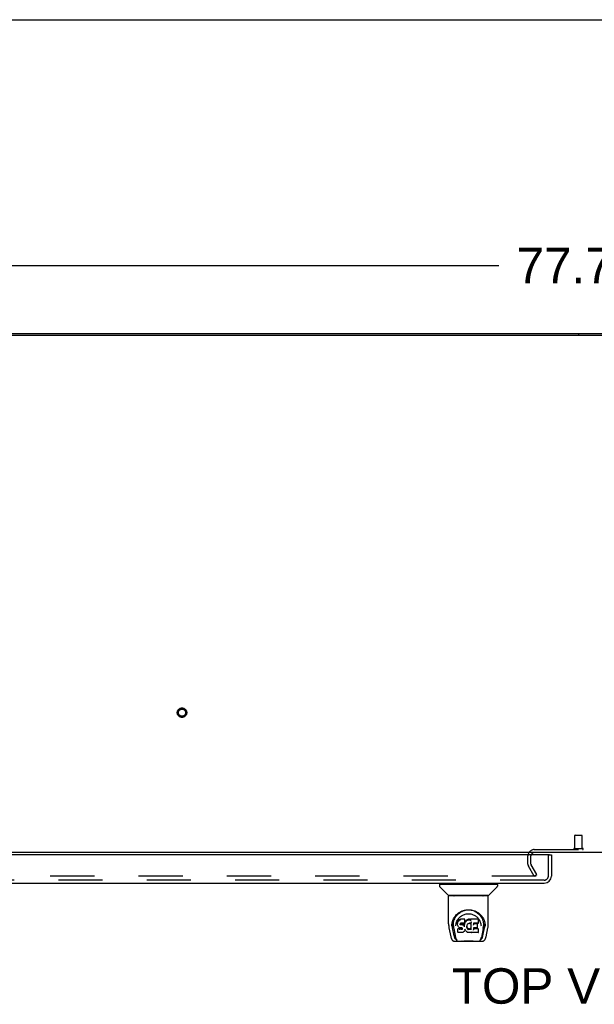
# Model space of a CAD drawing. Header units: inches. Extents: x 0 to 278, y 0 to 180.
# Tile 75 of 84: x 77 to 97, y 146 to 180. Entities that reach past the tile are written whole.
import ezdxf

# ---------------------------------------------------------------- set-up
doc = ezdxf.new("R2010")
doc.units = ezdxf.units.IN
doc.header["$LTSCALE"] = 15.310625
doc.header["$MEASUREMENT"] = 0
doc.linetypes.add('HIDDEN', pattern=[0.2, 0.1, -0.1])
doc.layers.get('0').update_dxf_attribs({"linetype": 'CONTINUOUS'})
for name, color, linetype in [('DEFAULT_2', 8, 'HIDDEN'), ('DIMENSIONS', 7, 'CONTINUOUS'), ('LEFTHAND_DOOR_ASSEMBLY', 7, 'CONTINUOUS')]:
    doc.layers.add(name, color=color, linetype=linetype)
doc.styles.get("Standard").update_dxf_attribs({"font": 'arial.ttf'})
doc.dimstyles.new('DIMSTYLE_1', dxfattribs={"dimtxt": 1.228125, "dimasz": 1.6375, "dimexe": 0.09, "dimexo": 0.07, "dimgap": 0.0375, "dimtad": 0, "dimtih": 1, "dimtoh": 1, "dimzin": 4, "dimdsep": 46, "dimtxsty": 'Standard', "dimblk": '_FILLED', "dimblk1": '_FILLED', "dimblk2": '_FILLED', "dimcen": 0.09, "dimadec": 3, "dimazin": 1, "dimtfac": 1, "dimtdec": 3, "dimtofl": 0, "dimtmove": 0, "dimatfit": 3, "dimldrblk": '_FILLED', "dimfxl": 0, "dimtolj": 1, "dimtzin": 4, "dimarcsym": 0})

# ---------------------------------------------------------------- blocks, each defined once
blk = doc.blocks.new('_FILLED')
at = {"color": 0, "linetype": 'ByBlock'}
blk.add_solid([(0, 0), (-1, 0.2), (-1, -0.2)], dxfattribs=at)
blk = doc.blocks.new('*D1')
at = {"layer": 'DIMENSIONS', "color": 2, "linetype": 'Continuous'}
for p, q in [((57.697, 170.137), (57.697, 173.074)), ((135.447, 170.137), (135.447, 173.074)), ((57.697, 171.6), (93.812, 171.6)), ((135.447, 171.6), (99.332, 171.6))]:
    blk.add_line(p, q, dxfattribs=at)
at = {"layer": 'DIMENSIONS', "color": 2, "linetype": 'Continuous', "xscale": 1.6375, "yscale": 1.6375, "zscale": 1.6375, "rotation": 180}
blk.add_blockref('_FILLED', (57.697, 171.6), dxfattribs=at)
at = {"layer": 'DIMENSIONS', "color": 2, "linetype": 'Continuous', "xscale": 1.6375, "yscale": 1.6375, "zscale": 1.6375}
blk.add_blockref('_FILLED', (135.447, 171.6), dxfattribs=at)
at = {"layer": 'DIMENSIONS', "color": 2, "linetype": 'Continuous', "insert": (96.572, 172.214), "char_height": 1.2281, "width": 4.29159, "attachment_point": 2, "line_spacing_factor": 0.9}
blk.add_mtext('77.75', dxfattribs=at)

msp = doc.modelspace()

# ---------------------------------------------------------------- linework, layer by layer
at = {"color": 7, "linetype": 'Continuous'}
for p, q in [((0, 180.125), (278.375, 180.125)), ((65.197, 169.237), (127.947, 169.237)), ((96.572, 169.237), (96.572, 169.185))]:
    msp.add_line(p, q, dxfattribs=at)
at = {"color": 3, "linetype": 'Continuous'}
for p, q in [((57.809, 169.185), (135.335, 169.185)), ((135.395, 151.237), (57.749, 151.237))]:
    msp.add_line(p, q, dxfattribs=at)
msp.add_arc((95.041, 151.122), 0.115, 115.1781, 161.7549, dxfattribs=at)
at = {"layer": 'DEFAULT_2', "color": 8, "linetype": 'HIDDEN'}
for p, q in [((96.448, 151.384), (96.448, 151.831)), ((96.458, 151.841), (96.686, 151.841)), ((96.696, 151.384), (96.696, 151.831)), ((95.041, 151.341), (98.103, 151.341)), ((96.43, 151.384), (96.714, 151.384)), ((94.822, 150.833), (94.822, 151.122)), ((94.926, 150.833), (94.926, 151.122)), ((95.036, 150.424), (94.84, 150.764)), ((95.126, 150.476), (94.93, 150.816)), ((95.103, 150.424), (60.653, 150.424)), ((95.036, 150.424), (95.126, 150.476))]:
    msp.add_line(p, q, dxfattribs=at)
for radius in [0.164, 0.124]:
    msp.add_circle((82.829, 156.091), radius, dxfattribs=at)
for centre, radius, start, end in [((96.458, 151.831), 0.01, 90, 180), ((96.686, 151.831), 0.01, 0, 90), ((95.041, 151.122), 0.219, 90, 180), ((96.43, 151.362), 0.0215, 90, 270), ((96.714, 151.362), 0.0215, 270, 90), ((95.041, 151.122), 0.115, 161.7549, 180), ((95.041, 151.122), 0.115, 90, 115.1781), ((94.959, 150.833), 0.137, 180, 210), ((94.959, 150.833), 0.033, 180, 210)]:
    msp.add_arc(centre, radius, start, end, dxfattribs=at)
at = {"layer": 'LEFTHAND_DOOR_ASSEMBLY', "color": 3, "linetype": 'Continuous'}
for p, q in [((95.572, 151.158), (59.739, 151.158)), ((95.634, 151.158), (95.634, 150.425)), ((59.693, 150.179), (95.388, 150.179))]:
    msp.add_line(p, q, dxfattribs=at)
at = {"layer": 'LEFTHAND_DOOR_ASSEMBLY', "color": 8, "linetype": 'HIDDEN'}
for p, q in [((95.53, 150.425), (95.53, 151.158)), ((95.388, 150.283), (59.693, 150.283))]:
    msp.add_line(p, q, dxfattribs=at)
at = {"layer": 'LEFTHAND_DOOR_ASSEMBLY', "color": 7, "linetype": 'Continuous'}
for p, q in [((95.572, 151.158), (95.634, 151.158)), ((91.755, 150.132), (91.755, 150.077)), ((91.763, 150.139), (93.755, 150.139)), ((92.062, 149.754), (91.767, 150.049)), ((91.814, 150.139), (91.814, 150.179)), ((93.457, 149.754), (93.752, 150.049)), ((93.704, 150.139), (93.704, 150.179)), ((93.763, 150.132), (93.763, 150.077)), ((92.07, 148.767), (92.07, 149.73)), ((93.44, 149.738), (92.078, 149.738)), ((93.436, 149.746), (92.083, 149.746)), ((92.144, 149.746), (92.142, 149.742)), ((93.376, 149.742), (93.374, 149.746)), ((93.376, 149.742), (93.376, 149.742)), ((93.448, 148.767), (93.448, 149.73)), ((92.327, 149.021), (92.352, 149.055)), ((92.423, 148.9), (92.413, 148.891)), ((92.434, 148.908), (92.423, 148.9)), ((92.424, 148.864), (92.423, 148.9)), ((92.457, 148.918), (92.434, 148.908)), ((92.435, 148.871), (92.434, 148.908)), ((92.483, 148.927), (92.457, 148.918)), ((92.458, 148.882), (92.457, 148.918)), ((92.636, 148.927), (92.483, 148.927)), ((92.483, 148.89), (92.483, 148.927)), ((92.637, 148.872), (92.636, 148.927)), ((92.636, 148.892), (92.636, 148.927)), ((92.695, 148.893), (92.678, 148.877)), ((92.715, 148.907), (92.695, 148.893)), ((92.696, 148.857), (92.695, 148.893)), ((92.737, 148.917), (92.715, 148.907)), ((92.715, 148.871), (92.715, 148.907)), ((92.761, 148.923), (92.737, 148.917)), ((92.737, 148.881), (92.737, 148.917)), ((92.784, 148.925), (92.761, 148.923)), ((92.761, 148.886), (92.761, 148.923)), ((92.784, 148.925), (92.808, 148.925)), ((92.784, 148.888), (92.784, 148.925)), ((92.821, 148.923), (92.808, 148.925)), ((92.808, 148.888), (92.808, 148.925)), ((92.834, 148.919), (92.821, 148.923)), ((92.821, 148.886), (92.821, 148.923)), ((92.846, 148.911), (92.834, 148.919)), ((92.834, 148.882), (92.834, 148.919)), ((93.095, 148.925), (92.846, 148.925)), ((92.847, 148.875), (92.846, 148.925)), ((93.109, 148.8), (93.111, 148.908)), ((93.11, 148.939), (93.127, 148.914)), ((92.085, 148.623), (92.151, 148.318)), ((92.178, 148.682), (92.181, 148.74)), ((92.178, 148.683), (92.178, 148.682)), ((92.181, 148.74), (92.19, 148.794)), ((92.191, 148.8), (92.191, 148.745)), ((92.259, 148.35), (92.202, 148.626)), ((92.239, 148.692), (92.24, 148.667)), ((92.249, 148.602), (92.311, 148.298)), ((92.324, 148.696), (92.324, 148.695)), ((92.384, 148.819), (92.382, 148.794)), ((92.383, 148.76), (92.382, 148.794)), ((92.383, 148.76), (92.383, 148.76)), ((92.384, 148.735), (92.383, 148.76)), ((92.389, 148.844), (92.384, 148.819)), ((92.384, 148.785), (92.384, 148.819)), ((92.389, 148.71), (92.384, 148.735)), ((92.384, 148.735), (92.384, 148.735)), ((92.399, 148.869), (92.389, 148.844)), ((92.389, 148.809), (92.389, 148.844)), ((92.398, 148.687), (92.389, 148.71)), ((92.389, 148.71), (92.389, 148.71)), ((92.396, 148.594), (92.389, 148.585)), ((92.391, 148.473), (92.389, 148.585)), ((92.458, 148.594), (92.396, 148.594)), ((92.397, 148.557), (92.396, 148.594)), ((92.398, 148.687), (92.398, 148.686)), ((92.412, 148.665), (92.398, 148.686)), ((92.413, 148.891), (92.399, 148.869)), ((92.399, 148.833), (92.399, 148.869)), ((92.43, 148.647), (92.412, 148.665)), ((92.412, 148.665), (92.412, 148.665)), ((92.414, 148.855), (92.413, 148.891)), ((92.451, 148.633), (92.43, 148.647)), ((92.43, 148.647), (92.43, 148.647)), ((92.463, 148.629), (92.451, 148.633)), ((92.451, 148.633), (92.451, 148.633)), ((92.519, 148.594), (92.458, 148.594)), ((92.458, 148.557), (92.458, 148.594)), ((92.458, 148.557), (92.458, 148.556)), ((92.476, 148.626), (92.463, 148.629)), ((92.473, 148.762), (92.472, 148.748)), ((92.472, 148.742), (92.473, 148.76)), ((92.475, 148.775), (92.473, 148.762)), ((92.477, 148.768), (92.474, 148.772)), ((92.474, 148.737), (92.474, 148.772)), ((92.477, 148.779), (92.475, 148.775)), ((92.479, 148.781), (92.476, 148.779)), ((92.524, 148.626), (92.476, 148.626)), ((92.481, 148.765), (92.477, 148.768)), ((92.477, 148.732), (92.477, 148.768)), ((92.491, 148.785), (92.479, 148.781)), ((92.48, 148.729), (92.481, 148.765)), ((92.492, 148.762), (92.481, 148.765)), ((92.483, 148.89), (92.484, 148.888)), ((92.504, 148.786), (92.491, 148.785)), ((92.515, 148.763), (92.492, 148.762)), ((92.492, 148.725), (92.492, 148.762)), ((92.492, 148.724), (92.492, 148.725)), ((92.617, 148.786), (92.504, 148.786)), ((92.504, 148.786), (92.504, 148.786)), ((92.54, 148.762), (92.515, 148.763)), ((92.515, 148.726), (92.515, 148.763)), ((92.515, 148.725), (92.515, 148.726)), ((92.533, 148.595), (92.519, 148.594)), ((92.519, 148.558), (92.519, 148.594)), ((92.519, 148.558), (92.519, 148.556)), ((92.524, 148.626), (92.524, 148.627)), ((92.531, 148.625), (92.524, 148.626)), ((92.536, 148.624), (92.531, 148.625)), ((92.537, 148.598), (92.533, 148.595)), ((92.533, 148.559), (92.533, 148.595)), ((92.54, 148.62), (92.536, 148.624)), ((92.542, 148.602), (92.537, 148.598)), ((92.537, 148.562), (92.537, 148.598)), ((92.565, 148.756), (92.54, 148.762)), ((92.54, 148.725), (92.54, 148.762)), ((92.54, 148.723), (92.54, 148.725)), ((92.544, 148.615), (92.54, 148.62)), ((92.547, 148.61), (92.542, 148.602)), ((92.542, 148.566), (92.542, 148.602)), ((92.55, 148.604), (92.544, 148.616)), ((92.553, 148.59), (92.55, 148.604)), ((92.55, 148.578), (92.55, 148.604)), ((92.552, 148.584), (92.552, 148.594)), ((92.578, 148.75), (92.565, 148.756)), ((92.565, 148.719), (92.565, 148.756)), ((92.589, 148.743), (92.578, 148.75)), ((92.578, 148.714), (92.578, 148.75)), ((92.607, 148.724), (92.589, 148.743)), ((92.589, 148.706), (92.589, 148.743)), ((92.616, 148.71), (92.607, 148.724)), ((92.607, 148.689), (92.607, 148.724)), ((92.62, 148.752), (92.616, 148.71)), ((92.617, 148.674), (92.616, 148.71)), ((92.629, 148.787), (92.617, 148.786)), ((92.617, 148.786), (92.617, 148.786)), ((92.618, 148.666), (92.618, 148.667)), ((92.624, 148.775), (92.62, 148.752)), ((92.621, 148.717), (92.62, 148.752)), ((92.627, 148.787), (92.624, 148.775)), ((92.624, 148.74), (92.624, 148.775)), ((92.636, 148.571), (92.629, 148.547)), ((92.634, 148.799), (92.63, 148.787)), ((92.63, 148.762), (92.63, 148.788)), ((92.635, 148.813), (92.634, 148.799)), ((92.634, 148.799), (92.634, 148.799)), ((92.637, 148.838), (92.635, 148.813)), ((92.638, 148.819), (92.635, 148.81)), ((92.635, 148.813), (92.635, 148.813)), ((92.636, 148.582), (92.635, 148.583)), ((92.636, 148.581), (92.636, 148.582)), ((92.636, 148.58), (92.636, 148.581)), ((92.636, 148.581), (92.636, 148.581)), ((92.636, 148.58), (92.636, 148.58)), ((92.637, 148.579), (92.636, 148.571)), ((92.636, 148.571), (92.636, 148.571)), ((92.637, 148.838), (92.637, 148.872)), ((92.657, 148.543), (92.637, 148.579)), ((92.65, 148.84), (92.638, 148.819)), ((92.639, 148.784), (92.638, 148.819)), ((92.663, 148.859), (92.65, 148.84)), ((92.65, 148.804), (92.65, 148.84)), ((92.678, 148.877), (92.663, 148.859)), ((92.663, 148.823), (92.663, 148.859)), ((92.678, 148.841), (92.678, 148.877)), ((92.702, 148.687), (92.701, 148.661)), ((92.706, 148.713), (92.702, 148.687)), ((92.703, 148.683), (92.702, 148.688)), ((92.702, 148.649), (92.703, 148.683)), ((92.705, 148.671), (92.703, 148.683)), ((92.715, 148.647), (92.705, 148.671)), ((92.705, 148.636), (92.705, 148.671)), ((92.709, 148.724), (92.706, 148.713)), ((92.715, 148.735), (92.709, 148.724)), ((92.714, 148.612), (92.715, 148.647)), ((92.729, 148.757), (92.715, 148.735)), ((92.727, 148.625), (92.715, 148.647)), ((92.726, 148.589), (92.727, 148.625)), ((92.735, 148.616), (92.727, 148.625)), ((92.736, 148.766), (92.729, 148.757)), ((92.734, 148.58), (92.735, 148.616)), ((92.744, 148.607), (92.735, 148.616)), ((92.745, 148.772), (92.736, 148.766)), ((92.754, 148.6), (92.744, 148.607)), ((92.744, 148.571), (92.744, 148.607)), ((92.768, 148.782), (92.745, 148.772)), ((92.766, 148.596), (92.754, 148.6)), ((92.754, 148.564), (92.754, 148.6)), ((92.761, 148.885), (92.761, 148.886)), ((92.765, 148.559), (92.766, 148.596)), ((92.778, 148.594), (92.766, 148.596)), ((92.779, 148.784), (92.768, 148.782)), ((92.777, 148.556), (92.778, 148.557)), ((92.778, 148.594), (92.79, 148.593)), ((92.778, 148.557), (92.778, 148.594)), ((92.79, 148.784), (92.779, 148.784)), ((92.784, 148.887), (92.784, 148.888)), ((92.802, 148.782), (92.79, 148.784)), ((92.802, 148.595), (92.79, 148.593)), ((92.79, 148.556), (92.79, 148.593)), ((92.79, 148.555), (92.79, 148.556)), ((92.813, 148.777), (92.802, 148.782)), ((92.814, 148.599), (92.802, 148.595)), ((92.802, 148.558), (92.802, 148.595)), ((92.808, 148.887), (92.808, 148.888)), ((92.825, 148.604), (92.814, 148.599)), ((92.814, 148.562), (92.814, 148.599)), ((92.836, 148.611), (92.825, 148.604)), ((92.826, 148.568), (92.825, 148.604)), ((92.848, 148.824), (92.832, 148.785)), ((92.836, 148.575), (92.836, 148.611)), ((92.849, 148.828), (92.848, 148.827)), ((92.848, 148.827), (92.848, 148.827)), ((92.848, 148.827), (92.848, 148.826)), ((92.848, 148.826), (92.848, 148.826)), ((92.848, 148.826), (92.848, 148.826)), ((92.848, 148.826), (92.848, 148.825)), ((92.848, 148.825), (92.848, 148.825)), ((92.852, 148.572), (92.848, 148.824)), ((92.85, 148.833), (92.849, 148.831)), ((92.849, 148.831), (92.849, 148.83)), ((92.849, 148.83), (92.849, 148.828)), ((92.854, 148.564), (92.854, 148.565)), ((93.064, 148.63), (92.935, 148.63)), ((92.936, 148.63), (92.935, 148.556)), ((93.095, 148.59), (92.935, 148.59)), ((92.937, 148.786), (92.936, 148.727)), ((93.095, 148.786), (92.937, 148.786)), ((93.064, 148.762), (92.937, 148.762)), ((93.075, 148.641), (93.077, 148.748)), ((93.104, 148.473), (93.106, 148.58)), ((93.193, 148.726), (93.195, 148.696)), ((93.195, 148.695), (93.195, 148.696)), ((93.269, 148.599), (93.208, 148.298)), ((93.26, 148.35), (93.316, 148.626)), ((93.316, 148.845), (93.329, 148.794)), ((93.327, 148.8), (93.328, 148.745)), ((93.341, 148.682), (93.341, 148.683)), ((93.368, 148.318), (93.433, 148.623)), ((92.318, 148.242), (92.325, 148.242)), ((92.325, 148.242), (92.327, 148.233)), ((92.329, 148.23), (92.327, 148.233)), ((92.398, 148.465), (92.391, 148.472)), ((92.544, 148.465), (92.398, 148.465)), ((92.398, 148.465), (92.398, 148.465)), ((92.556, 148.467), (92.544, 148.465)), ((92.544, 148.465), (92.544, 148.466)), ((92.568, 148.471), (92.556, 148.467)), ((92.589, 148.485), (92.568, 148.471)), ((92.568, 148.471), (92.568, 148.471)), ((92.607, 148.502), (92.589, 148.485)), ((92.589, 148.485), (92.589, 148.485)), ((92.614, 148.513), (92.607, 148.502)), ((92.607, 148.502), (92.607, 148.502)), ((92.62, 148.524), (92.614, 148.513)), ((92.614, 148.513), (92.614, 148.513)), ((92.629, 148.547), (92.62, 148.524)), ((92.62, 148.524), (92.62, 148.524)), ((92.629, 148.547), (92.629, 148.547)), ((92.67, 148.524), (92.657, 148.543)), ((92.657, 148.543), (92.657, 148.543)), ((92.685, 148.507), (92.67, 148.524)), ((92.67, 148.524), (92.67, 148.524)), ((92.702, 148.492), (92.685, 148.507)), ((92.685, 148.507), (92.685, 148.507)), ((92.72, 148.478), (92.702, 148.492)), ((92.702, 148.492), (92.702, 148.492)), ((92.731, 148.473), (92.72, 148.478)), ((92.72, 148.478), (92.72, 148.478)), ((92.742, 148.469), (92.731, 148.473)), ((92.731, 148.473), (92.731, 148.473)), ((92.764, 148.464), (92.742, 148.469)), ((92.787, 148.461), (92.764, 148.464)), ((92.81, 148.464), (92.787, 148.461)), ((92.787, 148.462), (92.787, 148.461)), ((92.832, 148.471), (92.81, 148.464)), ((92.85, 148.482), (92.832, 148.471)), ((92.832, 148.471), (92.832, 148.471)), ((92.856, 148.482), (92.85, 148.482)), ((92.856, 148.473), (92.856, 148.482)), ((93.095, 148.465), (92.864, 148.465)), ((93.19, 148.23), (93.191, 148.233)), ((93.191, 148.233), (93.194, 148.242)), ((93.194, 148.242), (93.201, 148.242)), ((92.275, 148.163), (93.244, 148.163)), ((92.489, 148.163), (92.513, 148.164)), ((92.537, 148.163), (92.535, 148.165)), ((92.982, 148.163), (92.984, 148.165))]:
    msp.add_line(p, q, dxfattribs=at)
for points in [[(92.141, 149.741), (92.141, 149.74), (92.14, 149.739), (92.14, 149.738), (92.14, 149.738), (92.14, 149.738)], [(92.142, 149.742), (92.142, 149.741), (92.141, 149.741)], [(93.377, 149.741), (93.377, 149.741), (93.376, 149.742)], [(93.378, 149.738), (93.379, 149.738), (93.379, 149.738), (93.378, 149.739), (93.378, 149.74), (93.377, 149.741)], [(92.19, 148.794), (92.203, 148.845), (92.22, 148.893), (92.24, 148.937), (92.263, 148.979), (92.289, 149.017), (92.317, 149.053), (92.347, 149.086), (92.381, 149.117), (92.417, 149.146), (92.456, 149.171), (92.496, 149.194), (92.539, 149.214), (92.583, 149.23), (92.627, 149.242), (92.671, 149.25), (92.715, 149.255), (92.759, 149.257), (92.804, 149.255), (92.848, 149.25), (92.892, 149.242), (92.936, 149.229), (92.98, 149.214), (93.022, 149.194), (93.063, 149.171), (93.102, 149.145), (93.138, 149.117), (93.171, 149.086), (93.202, 149.053), (93.23, 149.017), (93.256, 148.978), (93.279, 148.937), (93.299, 148.892), (93.316, 148.845)], [(92.595, 149.225), (92.628, 149.234), (92.66, 149.242), (92.693, 149.247), (92.726, 149.25), (92.758, 149.251), (92.791, 149.25), (92.823, 149.247), (92.856, 149.242), (92.888, 149.235)], [(92.888, 149.235), (92.921, 149.225), (92.953, 149.214), (92.985, 149.2)], [(92.239, 148.692), (92.237, 148.716), (92.238, 148.763), (92.244, 148.81), (92.253, 148.856), (92.266, 148.901), (92.284, 148.944), (92.304, 148.984), (92.327, 149.021)], [(92.352, 149.055), (92.379, 149.087), (92.407, 149.115)], [(92.362, 148.86), (92.376, 148.888), (92.391, 148.914)], [(92.391, 148.914), (92.408, 148.938), (92.426, 148.962), (92.446, 148.983), (92.467, 149.004), (92.489, 149.023), (92.513, 149.04), (92.538, 149.056), (92.565, 149.07), (92.591, 149.083), (92.619, 149.093), (92.647, 149.102), (92.675, 149.108), (92.703, 149.113), (92.731, 149.115), (92.759, 149.116), (92.787, 149.115), (92.815, 149.113), (92.843, 149.108), (92.871, 149.102), (92.899, 149.093), (92.927, 149.083), (92.954, 149.07), (92.98, 149.056), (93.005, 149.04), (93.029, 149.023), (93.052, 149.004), (93.073, 148.983), (93.092, 148.962), (93.11, 148.939)], [(92.407, 149.115), (92.437, 149.14), (92.467, 149.162), (92.499, 149.181)], [(92.499, 149.181), (92.531, 149.198), (92.563, 149.213), (92.595, 149.225)], [(92.985, 149.2), (93.017, 149.183), (93.048, 149.164), (93.078, 149.142), (93.108, 149.117), (93.137, 149.09), (93.164, 149.059), (93.19, 149.025), (93.213, 148.987), (93.234, 148.947), (93.251, 148.904), (93.265, 148.859), (93.275, 148.812), (93.28, 148.765)], [(93.127, 148.914), (93.143, 148.888), (93.156, 148.86)], [(92.07, 148.767), (92.071, 148.733), (92.074, 148.693), (92.08, 148.654), (92.085, 148.623)], [(92.191, 148.745), (92.192, 148.711), (92.196, 148.667), (92.202, 148.626)], [(92.24, 148.667), (92.242, 148.647), (92.245, 148.623), (92.249, 148.602)], [(92.324, 148.696), (92.326, 148.726), (92.331, 148.763)], [(92.331, 148.763), (92.339, 148.798), (92.35, 148.83), (92.362, 148.86)], [(92.383, 148.76), (92.383, 148.759), (92.383, 148.759), (92.384, 148.759), (92.384, 148.759), (92.384, 148.758), (92.385, 148.758)], [(92.384, 148.784), (92.385, 148.784), (92.385, 148.784), (92.385, 148.783), (92.385, 148.783), (92.386, 148.783), (92.386, 148.783)], [(92.384, 148.735), (92.384, 148.735), (92.384, 148.734), (92.385, 148.734), (92.385, 148.734), (92.386, 148.734), (92.386, 148.734)], [(92.389, 148.809), (92.39, 148.809), (92.39, 148.808), (92.39, 148.808), (92.391, 148.808), (92.391, 148.808), (92.391, 148.808)], [(92.389, 148.71), (92.389, 148.71), (92.389, 148.71), (92.39, 148.709), (92.39, 148.709), (92.391, 148.709)], [(92.397, 148.557), (92.397, 148.556), (92.397, 148.556), (92.397, 148.556), (92.397, 148.556), (92.397, 148.556), (92.398, 148.555)], [(92.398, 148.686), (92.398, 148.686), (92.399, 148.686), (92.399, 148.686), (92.4, 148.686)], [(92.399, 148.833), (92.399, 148.833), (92.4, 148.833), (92.4, 148.832), (92.4, 148.832), (92.4, 148.832), (92.401, 148.832)], [(92.412, 148.665), (92.412, 148.665), (92.412, 148.665), (92.413, 148.665), (92.413, 148.665), (92.414, 148.665)], [(92.414, 148.855), (92.414, 148.854), (92.414, 148.854), (92.414, 148.854), (92.415, 148.854), (92.415, 148.853), (92.415, 148.853)], [(92.424, 148.864), (92.424, 148.864), (92.424, 148.863), (92.424, 148.863), (92.424, 148.863), (92.425, 148.863), (92.425, 148.862)], [(92.43, 148.647), (92.43, 148.647), (92.43, 148.647), (92.431, 148.647), (92.431, 148.647)], [(92.435, 148.871), (92.435, 148.871), (92.435, 148.871), (92.435, 148.871), (92.435, 148.87), (92.435, 148.87), (92.436, 148.87)], [(92.451, 148.633), (92.451, 148.633), (92.452, 148.633), (92.452, 148.634)], [(92.458, 148.882), (92.458, 148.881), (92.458, 148.881), (92.458, 148.881), (92.458, 148.881), (92.458, 148.881), (92.458, 148.88)], [(92.463, 148.629), (92.464, 148.629), (92.464, 148.629), (92.464, 148.629)], [(92.47, 148.747), (92.47, 148.747), (92.471, 148.747), (92.471, 148.747), (92.472, 148.747), (92.472, 148.748), (92.472, 148.748)], [(92.47, 148.74), (92.471, 148.74), (92.471, 148.741), (92.472, 148.741), (92.472, 148.741), (92.472, 148.741), (92.472, 148.742)], [(92.471, 148.761), (92.471, 148.761), (92.472, 148.761), (92.472, 148.761), (92.473, 148.762), (92.473, 148.762), (92.473, 148.762)], [(92.472, 148.735), (92.472, 148.735), (92.473, 148.735), (92.473, 148.735), (92.473, 148.736), (92.474, 148.736), (92.474, 148.736)], [(92.473, 148.775), (92.473, 148.775), (92.474, 148.775), (92.474, 148.775), (92.475, 148.775), (92.475, 148.775)], [(92.475, 148.779), (92.475, 148.779), (92.476, 148.779), (92.476, 148.779), (92.476, 148.779)], [(92.475, 148.731), (92.475, 148.731), (92.476, 148.731), (92.476, 148.731), (92.476, 148.731), (92.476, 148.732), (92.477, 148.732)], [(92.476, 148.626), (92.476, 148.627), (92.476, 148.627), (92.476, 148.627)], [(92.478, 148.782), (92.479, 148.781), (92.479, 148.781), (92.479, 148.781), (92.479, 148.781)], [(92.48, 148.727), (92.48, 148.728), (92.48, 148.728), (92.48, 148.728), (92.48, 148.728), (92.48, 148.728), (92.48, 148.729)], [(92.49, 148.785), (92.491, 148.785), (92.491, 148.785), (92.491, 148.785)], [(92.531, 148.625), (92.531, 148.625), (92.531, 148.626), (92.531, 148.626)], [(92.533, 148.559), (92.533, 148.558), (92.533, 148.558), (92.533, 148.558), (92.533, 148.558), (92.533, 148.558), (92.533, 148.557)], [(92.536, 148.624), (92.536, 148.624), (92.536, 148.624), (92.537, 148.624)], [(92.537, 148.561), (92.538, 148.561), (92.538, 148.561), (92.538, 148.561), (92.538, 148.561), (92.538, 148.56), (92.539, 148.56)], [(92.54, 148.62), (92.541, 148.62), (92.541, 148.62), (92.541, 148.62), (92.542, 148.62)], [(92.542, 148.566), (92.542, 148.566), (92.542, 148.566), (92.543, 148.566), (92.543, 148.565), (92.543, 148.565), (92.543, 148.565)], [(92.544, 148.615), (92.545, 148.615), (92.545, 148.615), (92.545, 148.615), (92.546, 148.615)], [(92.55, 148.604), (92.55, 148.603), (92.551, 148.603), (92.551, 148.603), (92.552, 148.603), (92.552, 148.603)], [(92.55, 148.578), (92.551, 148.577), (92.551, 148.577), (92.551, 148.577), (92.551, 148.577), (92.552, 148.577), (92.552, 148.577)], [(92.552, 148.584), (92.552, 148.583), (92.553, 148.583), (92.553, 148.583), (92.553, 148.583), (92.554, 148.582), (92.554, 148.582)], [(92.553, 148.59), (92.553, 148.59), (92.553, 148.589), (92.553, 148.589), (92.554, 148.589), (92.554, 148.589), (92.555, 148.589)], [(92.565, 148.718), (92.565, 148.718), (92.565, 148.718), (92.565, 148.719), (92.565, 148.719), (92.565, 148.719), (92.565, 148.719)], [(92.577, 148.713), (92.577, 148.713), (92.577, 148.713), (92.577, 148.713), (92.577, 148.713), (92.577, 148.714), (92.578, 148.714)], [(92.587, 148.705), (92.588, 148.705), (92.588, 148.705), (92.588, 148.705), (92.588, 148.706), (92.588, 148.706), (92.589, 148.706)], [(92.605, 148.687), (92.605, 148.687), (92.606, 148.687), (92.606, 148.688), (92.606, 148.688), (92.606, 148.688), (92.607, 148.688)], [(92.618, 148.667), (92.617, 148.669), (92.617, 148.671), (92.617, 148.672), (92.617, 148.672)], [(92.623, 148.716), (92.622, 148.716), (92.622, 148.716), (92.621, 148.716), (92.621, 148.717), (92.621, 148.717), (92.621, 148.717)], [(92.626, 148.739), (92.626, 148.739), (92.626, 148.739), (92.625, 148.739), (92.625, 148.739), (92.625, 148.74), (92.624, 148.74)], [(92.629, 148.787), (92.629, 148.787), (92.629, 148.787), (92.628, 148.787), (92.628, 148.787)], [(92.63, 148.787), (92.629, 148.787), (92.629, 148.787), (92.629, 148.787)], [(92.632, 148.761), (92.632, 148.761), (92.631, 148.761), (92.631, 148.761), (92.631, 148.761), (92.631, 148.762), (92.63, 148.762)], [(92.634, 148.799), (92.634, 148.799), (92.633, 148.798), (92.633, 148.798), (92.632, 148.798), (92.632, 148.798)], [(92.635, 148.813), (92.635, 148.813), (92.635, 148.813), (92.635, 148.812), (92.634, 148.812), (92.634, 148.812), (92.633, 148.812)], [(92.635, 148.89), (92.635, 148.89), (92.635, 148.889), (92.634, 148.889), (92.634, 148.889), (92.634, 148.889), (92.634, 148.888)], [(92.636, 148.571), (92.636, 148.57), (92.636, 148.57), (92.635, 148.57), (92.635, 148.57), (92.635, 148.57), (92.634, 148.57)], [(92.637, 148.838), (92.637, 148.837), (92.636, 148.837), (92.636, 148.837), (92.636, 148.836), (92.635, 148.836), (92.635, 148.836)], [(92.635, 148.583), (92.635, 148.583), (92.635, 148.584)], [(92.636, 148.579), (92.636, 148.579), (92.636, 148.579), (92.636, 148.579), (92.636, 148.579), (92.636, 148.58), (92.636, 148.58), (92.636, 148.58)], [(92.637, 148.579), (92.637, 148.579), (92.636, 148.579), (92.636, 148.579), (92.636, 148.579)], [(92.641, 148.782), (92.64, 148.782), (92.64, 148.783), (92.64, 148.783), (92.639, 148.783), (92.639, 148.783), (92.639, 148.784)], [(92.652, 148.803), (92.651, 148.803), (92.651, 148.803), (92.651, 148.803), (92.65, 148.804), (92.65, 148.804), (92.65, 148.804)], [(92.665, 148.822), (92.665, 148.822), (92.664, 148.822), (92.664, 148.822), (92.664, 148.823), (92.664, 148.823), (92.663, 148.823)], [(92.68, 148.839), (92.68, 148.84), (92.679, 148.84), (92.679, 148.84), (92.679, 148.84), (92.679, 148.84), (92.678, 148.841)], [(92.697, 148.856), (92.696, 148.856), (92.696, 148.856), (92.696, 148.856), (92.696, 148.856), (92.696, 148.857), (92.695, 148.857)], [(92.701, 148.661), (92.701, 148.661), (92.701, 148.66), (92.7, 148.66), (92.7, 148.66), (92.699, 148.66), (92.699, 148.66)], [(92.702, 148.687), (92.702, 148.687), (92.702, 148.687), (92.702, 148.686), (92.701, 148.686), (92.701, 148.686), (92.7, 148.686)], [(92.702, 148.648), (92.702, 148.648), (92.702, 148.648), (92.701, 148.648), (92.701, 148.647), (92.7, 148.647), (92.7, 148.647)], [(92.705, 148.636), (92.704, 148.636), (92.704, 148.636), (92.704, 148.635), (92.703, 148.635), (92.703, 148.635), (92.703, 148.635)], [(92.706, 148.713), (92.705, 148.712), (92.705, 148.712), (92.705, 148.712), (92.704, 148.712), (92.704, 148.712)], [(92.709, 148.724), (92.709, 148.724), (92.709, 148.724), (92.708, 148.723), (92.708, 148.723), (92.707, 148.723)], [(92.714, 148.612), (92.714, 148.612), (92.714, 148.611), (92.713, 148.611), (92.713, 148.611), (92.713, 148.611), (92.712, 148.611)], [(92.715, 148.735), (92.714, 148.735), (92.714, 148.734), (92.714, 148.734), (92.713, 148.734)], [(92.716, 148.87), (92.716, 148.87), (92.716, 148.87), (92.715, 148.87), (92.715, 148.87), (92.715, 148.871), (92.715, 148.871)], [(92.725, 148.588), (92.725, 148.588), (92.725, 148.588), (92.726, 148.588), (92.726, 148.589), (92.726, 148.589), (92.726, 148.589)], [(92.729, 148.757), (92.729, 148.757), (92.728, 148.757), (92.728, 148.757), (92.728, 148.757), (92.727, 148.757)], [(92.733, 148.578), (92.733, 148.578), (92.734, 148.579), (92.734, 148.579), (92.734, 148.579), (92.734, 148.579), (92.734, 148.58)], [(92.736, 148.766), (92.736, 148.766), (92.735, 148.766), (92.735, 148.766), (92.735, 148.766)], [(92.738, 148.879), (92.738, 148.88), (92.738, 148.88), (92.738, 148.88), (92.738, 148.88), (92.738, 148.88), (92.737, 148.881)], [(92.743, 148.57), (92.743, 148.57), (92.743, 148.57), (92.743, 148.57), (92.744, 148.57), (92.744, 148.571), (92.744, 148.571)], [(92.745, 148.772), (92.745, 148.772), (92.744, 148.772), (92.744, 148.772)], [(92.753, 148.562), (92.753, 148.563), (92.754, 148.563), (92.754, 148.563), (92.754, 148.563), (92.754, 148.564), (92.754, 148.564)], [(92.765, 148.558), (92.765, 148.558), (92.765, 148.558), (92.765, 148.558), (92.765, 148.559), (92.765, 148.559), (92.765, 148.559)], [(92.768, 148.782), (92.768, 148.782), (92.768, 148.782), (92.768, 148.782)], [(92.779, 148.784), (92.779, 148.784), (92.779, 148.785), (92.779, 148.785)], [(92.79, 148.784), (92.79, 148.784), (92.79, 148.784), (92.79, 148.785)], [(92.802, 148.782), (92.802, 148.782), (92.802, 148.782), (92.802, 148.782)], [(92.803, 148.557), (92.803, 148.557), (92.803, 148.557), (92.803, 148.558), (92.803, 148.558), (92.802, 148.558), (92.802, 148.558)], [(92.813, 148.777), (92.814, 148.777), (92.816, 148.776), (92.818, 148.776), (92.82, 148.776), (92.822, 148.776), (92.824, 148.777), (92.826, 148.778), (92.828, 148.779), (92.829, 148.781), (92.831, 148.782), (92.832, 148.784), (92.832, 148.785)], [(92.814, 148.777), (92.814, 148.777), (92.814, 148.777), (92.813, 148.777)], [(92.815, 148.561), (92.815, 148.561), (92.815, 148.561), (92.815, 148.562), (92.815, 148.562), (92.815, 148.562), (92.814, 148.562)], [(92.821, 148.885), (92.821, 148.885), (92.821, 148.885), (92.821, 148.885), (92.821, 148.885), (92.821, 148.886), (92.821, 148.886)], [(92.827, 148.566), (92.827, 148.566), (92.826, 148.567), (92.826, 148.567), (92.826, 148.567), (92.826, 148.567), (92.826, 148.568)], [(92.833, 148.881), (92.833, 148.881), (92.833, 148.881), (92.833, 148.881), (92.834, 148.881), (92.834, 148.882), (92.834, 148.882)], [(92.851, 148.608), (92.851, 148.609), (92.85, 148.61), (92.849, 148.611), (92.849, 148.611), (92.848, 148.612), (92.847, 148.612), (92.846, 148.613), (92.846, 148.613), (92.845, 148.613), (92.844, 148.613), (92.843, 148.613), (92.842, 148.613)], [(92.849, 148.886), (92.848, 148.887), (92.848, 148.887), (92.848, 148.887), (92.848, 148.887), (92.847, 148.887), (92.847, 148.888)], [(92.849, 148.87), (92.849, 148.871), (92.848, 148.871), (92.848, 148.872), (92.848, 148.872), (92.847, 148.873), (92.847, 148.873)], [(92.848, 148.825), (92.848, 148.825), (92.848, 148.825)], [(92.848, 148.825), (92.848, 148.825), (92.848, 148.825), (92.848, 148.824)], [(92.854, 148.565), (92.853, 148.567), (92.853, 148.569), (92.852, 148.571)], [(92.933, 148.552), (92.933, 148.552), (92.933, 148.553), (92.933, 148.553), (92.934, 148.553), (92.934, 148.553), (92.934, 148.554)], [(92.934, 148.724), (92.935, 148.724), (92.935, 148.724), (92.935, 148.724), (92.935, 148.725), (92.936, 148.725), (92.936, 148.725)], [(92.934, 148.63), (92.934, 148.63), (92.935, 148.63), (92.935, 148.63), (92.935, 148.63), (92.935, 148.63), (92.935, 148.63)], [(92.936, 148.786), (92.936, 148.786), (92.936, 148.786), (92.936, 148.786), (92.937, 148.786), (92.937, 148.786), (92.937, 148.786)], [(93.064, 148.63), (93.065, 148.63), (93.067, 148.63), (93.069, 148.631), (93.07, 148.632), (93.072, 148.633), (93.073, 148.634), (93.074, 148.636), (93.074, 148.637), (93.075, 148.639), (93.075, 148.641)], [(93.095, 148.786), (93.096, 148.786), (93.098, 148.786), (93.1, 148.787), (93.102, 148.788), (93.104, 148.789), (93.106, 148.791), (93.107, 148.793), (93.108, 148.795), (93.109, 148.798), (93.109, 148.8)], [(93.156, 148.86), (93.169, 148.83), (93.179, 148.798), (93.187, 148.763), (93.193, 148.726)], [(93.269, 148.599), (93.27, 148.602), (93.27, 148.605), (93.271, 148.608), (93.271, 148.611), (93.272, 148.614), (93.272, 148.617), (93.273, 148.62), (93.273, 148.623), (93.274, 148.626), (93.274, 148.629), (93.275, 148.633), (93.275, 148.636), (93.276, 148.64), (93.276, 148.643), (93.276, 148.647), (93.277, 148.65), (93.277, 148.654), (93.278, 148.658), (93.278, 148.662), (93.278, 148.666), (93.28, 148.692)], [(93.28, 148.765), (93.281, 148.717), (93.28, 148.692)], [(93.316, 148.626), (93.323, 148.666), (93.327, 148.71), (93.328, 148.745)], [(93.329, 148.794), (93.337, 148.74), (93.341, 148.682)], [(93.433, 148.623), (93.439, 148.653), (93.444, 148.693), (93.447, 148.733), (93.448, 148.767)], [(92.151, 148.318), (92.153, 148.305), (92.158, 148.286), (92.163, 148.269), (92.168, 148.254), (92.174, 148.241), (92.18, 148.228), (92.187, 148.217), (92.194, 148.206), (92.202, 148.197), (92.211, 148.188), (92.221, 148.18), (92.233, 148.173), (92.245, 148.168), (92.258, 148.165)], [(92.259, 148.35), (92.263, 148.333), (92.267, 148.315), (92.272, 148.298), (92.278, 148.283), (92.284, 148.27), (92.29, 148.26), (92.297, 148.252), (92.304, 148.246), (92.312, 148.243), (92.318, 148.242)], [(92.311, 148.298), (92.313, 148.288), (92.316, 148.276), (92.319, 148.264), (92.322, 148.253), (92.325, 148.242)], [(92.365, 148.211), (92.36, 148.211), (92.355, 148.211), (92.35, 148.213), (92.345, 148.214), (92.341, 148.216), (92.337, 148.219), (92.334, 148.222), (92.331, 148.226), (92.329, 148.229), (92.329, 148.23)], [(92.329, 148.23), (92.334, 148.219), (92.341, 148.207), (92.347, 148.197), (92.354, 148.188), (92.361, 148.181), (92.369, 148.175), (92.378, 148.169), (92.387, 148.166), (92.397, 148.164), (92.404, 148.163)], [(92.389, 148.55), (92.39, 148.55), (92.39, 148.549), (92.39, 148.549), (92.39, 148.549), (92.391, 148.549), (92.391, 148.549)], [(92.391, 148.473), (92.391, 148.472), (92.391, 148.472)], [(92.391, 148.472), (92.391, 148.472), (92.391, 148.472), (92.392, 148.472), (92.392, 148.472)], [(92.398, 148.465), (92.398, 148.465), (92.398, 148.465), (92.398, 148.465), (92.398, 148.465), (92.398, 148.466), (92.399, 148.466)], [(92.556, 148.467), (92.556, 148.467), (92.556, 148.467), (92.556, 148.467)], [(92.568, 148.471), (92.568, 148.471), (92.568, 148.471), (92.567, 148.471)], [(92.589, 148.485), (92.589, 148.485), (92.589, 148.485), (92.588, 148.485), (92.588, 148.485)], [(92.607, 148.502), (92.607, 148.502), (92.607, 148.502), (92.606, 148.502), (92.606, 148.502), (92.605, 148.502)], [(92.614, 148.513), (92.614, 148.513), (92.614, 148.512), (92.613, 148.512), (92.612, 148.512)], [(92.62, 148.524), (92.62, 148.524), (92.619, 148.523), (92.619, 148.523), (92.618, 148.523)], [(92.629, 148.547), (92.629, 148.547), (92.629, 148.546), (92.628, 148.546), (92.628, 148.546), (92.627, 148.546)], [(92.657, 148.543), (92.657, 148.543), (92.657, 148.542), (92.658, 148.542), (92.658, 148.542)], [(92.67, 148.524), (92.67, 148.524), (92.67, 148.524), (92.671, 148.524), (92.671, 148.524), (92.671, 148.524)], [(92.685, 148.507), (92.685, 148.507), (92.686, 148.507), (92.686, 148.507), (92.687, 148.507)], [(92.702, 148.492), (92.702, 148.492), (92.703, 148.492), (92.703, 148.492), (92.703, 148.492)], [(92.72, 148.478), (92.72, 148.478), (92.721, 148.478), (92.721, 148.478), (92.721, 148.478)], [(92.731, 148.473), (92.731, 148.473), (92.731, 148.473), (92.732, 148.473)], [(92.742, 148.469), (92.742, 148.469), (92.742, 148.469), (92.742, 148.47)], [(92.764, 148.464), (92.764, 148.464), (92.764, 148.464), (92.764, 148.464)], [(92.809, 148.465), (92.809, 148.464), (92.81, 148.464), (92.81, 148.464)], [(92.831, 148.471), (92.831, 148.471), (92.831, 148.471), (92.832, 148.471)], [(92.85, 148.483), (92.85, 148.483), (92.85, 148.482), (92.85, 148.482), (92.85, 148.482), (92.85, 148.482), (92.85, 148.482)], [(92.858, 148.483), (92.857, 148.483), (92.857, 148.482), (92.857, 148.482), (92.857, 148.482), (92.856, 148.482), (92.856, 148.482)], [(92.856, 148.474), (92.856, 148.472), (92.857, 148.47), (92.858, 148.468), (92.859, 148.467), (92.86, 148.466), (92.862, 148.465), (92.863, 148.465), (92.864, 148.465)], [(93.095, 148.465), (93.096, 148.465), (93.098, 148.466), (93.099, 148.466), (93.101, 148.467), (93.102, 148.468), (93.103, 148.47), (93.104, 148.472), (93.104, 148.473)], [(93.115, 148.163), (93.122, 148.164), (93.132, 148.166), (93.141, 148.17), (93.15, 148.175), (93.157, 148.181), (93.165, 148.189), (93.171, 148.197), (93.178, 148.207), (93.185, 148.219), (93.19, 148.23)], [(93.154, 148.211), (93.159, 148.211), (93.164, 148.211), (93.169, 148.213), (93.173, 148.214), (93.178, 148.216), (93.181, 148.219), (93.185, 148.222), (93.188, 148.226), (93.19, 148.229), (93.19, 148.23)], [(93.194, 148.242), (93.197, 148.253), (93.2, 148.264), (93.203, 148.276), (93.206, 148.289), (93.208, 148.298)], [(93.201, 148.242), (93.207, 148.243), (93.214, 148.246), (93.222, 148.252), (93.228, 148.26), (93.235, 148.271), (93.241, 148.283), (93.246, 148.298), (93.251, 148.315), (93.256, 148.333), (93.26, 148.35)], [(93.26, 148.165), (93.273, 148.168), (93.285, 148.173), (93.297, 148.179), (93.307, 148.187), (93.316, 148.196), (93.325, 148.206), (93.332, 148.217), (93.338, 148.228), (93.344, 148.24), (93.35, 148.254), (93.355, 148.269), (93.36, 148.286), (93.365, 148.304), (93.368, 148.318)], [(92.258, 148.165), (92.271, 148.163), (92.275, 148.163)], [(92.489, 148.163), (92.51, 148.164), (92.533, 148.165)], [(92.513, 148.164), (92.541, 148.165), (92.571, 148.168), (92.601, 148.171), (92.632, 148.173), (92.663, 148.176), (92.695, 148.178), (92.727, 148.179), (92.759, 148.179), (92.791, 148.179), (92.823, 148.178), (92.855, 148.176), (92.887, 148.173), (92.917, 148.171), (92.947, 148.168), (92.977, 148.165)], [(92.533, 148.165), (92.558, 148.167), (92.584, 148.17), (92.611, 148.173), (92.639, 148.175), (92.668, 148.178), (92.698, 148.179), (92.728, 148.181), (92.759, 148.181), (92.79, 148.181), (92.82, 148.179), (92.85, 148.178), (92.879, 148.175), (92.907, 148.173), (92.934, 148.17), (92.96, 148.167)], [(92.96, 148.167), (92.985, 148.165), (93.008, 148.164), (93.03, 148.163)], [(92.977, 148.165), (93.006, 148.164), (93.03, 148.163)], [(93.244, 148.163), (93.247, 148.163), (93.26, 148.165)]]:
    msp.add_lwpolyline(points, dxfattribs=at)
at = {"layer": 'LEFTHAND_DOOR_ASSEMBLY', "color": 3, "linetype": 'Continuous'}
for centre, radius, start, end in [((95.572, 151.138), 0.02, 0, 90), ((95.388, 150.425), 0.246, 270, 360)]:
    msp.add_arc(centre, radius, start, end, dxfattribs=at)
at = {"layer": 'LEFTHAND_DOOR_ASSEMBLY', "color": 8, "linetype": 'HIDDEN'}
msp.add_arc((95.388, 150.425), 0.142, 270, 360, dxfattribs=at)
at = {"layer": 'LEFTHAND_DOOR_ASSEMBLY', "color": 7, "linetype": 'Continuous'}
for centre, radius, start, end in [((91.763, 150.132), 0.00787, 90, 180), ((91.795, 150.077), 0.0394, 180, 225), ((93.724, 150.077), 0.0394, 315, 360), ((93.755, 150.132), 0.00787, 0, 90), ((92.083, 149.775), 0.0295, 225, 270), ((92.078, 149.73), 0.00787, 90, 180), ((92.252, 149.758), 0.0197, 270, 323.006), ((93.267, 149.758), 0.0197, 216.994, 270), ((93.436, 149.775), 0.0295, 270, 315), ((93.44, 149.73), 0.00787, 0, 90)]:
    msp.add_arc(centre, radius, start, end, dxfattribs=at)
for centre, major_axis, ratio, start_param, end_param in [((93.095, 148.908), (0, 0.0161), 0.999848, -1.588252, 0), ((92.394, 148.82), (0.004, 0.0113), 0.082603, -3.358849, -3.237788), ((92.391, 148.553), (0.00133, 0.0034), 0.413699, -3.931587, -3.404362), ((92.4, 148.559), (0.00243, 0.00249), 0.565489, -3.661377, -3.398136), ((92.404, 148.842), (0.00493, 0.00872), 0.139701, -3.375731, -3.231538), ((92.421, 148.862), (0.00667, 0.00805), 0.161626, -3.329134, -3.201937), ((92.47, 148.751), (-0.00245, 0.00904), 0.086305, -3.009796, -2.851612), ((92.47, 148.742), (-0.00334, 0.00617), 0.202659, -3.013778, -2.795609), ((92.471, 148.737), (-0.0051, 0.00558), 0.236803, -3.069215, -2.893885), ((92.475, 148.732), (0.00537, -0.00361), 0.301523, 0.056707, 0.196496), ((92.544, 148.567), (0.00623, 0.00529), 0.230667, 2.952001, 3.091843), ((92.554, 148.584), (0.00377, 0.00659), 0.191545, -3.454301, -3.256285), ((92.555, 148.592), (0.00243, 0.00802), 0.107328, -3.463611, -3.284363), ((92.6, 148.696), (-0.00628, 0.00793), 0.164287, -3.076154, -2.942496), ((92.619, 148.671), (-0.00129, 0.00383), 0.306196, 0.760017, 1.08509), ((92.634, 148.892), (-0.00006, 0.00283), 0.69468, -2.388692, -1.626091), ((92.72, 148.598), (-0.00646, 0.00915), 0.140046, -3.074302, -2.951316), ((92.842, 148.603), (0, 0.0108), 0.999848, 0, 0.641022), ((92.849, 148.89), (-0.00005, 0.00283), 0.694711, -4.711973, -3.921462), ((92.849, 148.874), (-0.00119, 0.00309), 0.517372, 0.955426, 1.594301), ((92.854, 148.569), (-0.00163, 0.00422), 0.284259, 0.65996, 1.068541), ((92.933, 148.556), (0.00005, 0.00283), 0.694711, -2.361723, -1.571213), ((92.935, 148.727), (0.00005, 0.00283), 0.694711, -2.361723, -1.571213), ((93.064, 148.749), (0, 0.0133), 0.999848, -1.588252, 0), ((93.095, 148.58), (0, 0.0104), 0.999848, -1.588252, 0)]:
    msp.add_ellipse(centre, major_axis=major_axis, ratio=ratio, start_param=start_param, end_param=end_param, dxfattribs=at)

# ---------------------------------------------------------------- texts
at = {"layer": 'DIMENSIONS', "color": 2, "linetype": 'Continuous', "insert": (96.373, 147.225), "char_height": 1.2281, "width": 8.3686, "attachment_point": 2, "line_spacing_factor": 0.9}
msp.add_mtext('TOP VIEW', dxfattribs=at)

# ---------------------------------------------------------------- dimensions: what is measured, and where the dimension line sits
at = {"layer": 'DIMENSIONS', "color": 2, "linetype": 'Continuous'}
dim = msp.add_linear_dim(base=(57.697, 171.6), p1=(135.447, 173.144), p2=(57.697, 173.144), angle=180, dimstyle='DIMSTYLE_1', dxfattribs=at)
dim.commit()
dim.dimension.update_dxf_attribs({"geometry": '*D1', "text_midpoint": (96.576, 171.584), "dimtype": 160})

doc.saveas('drawing.dxf')
